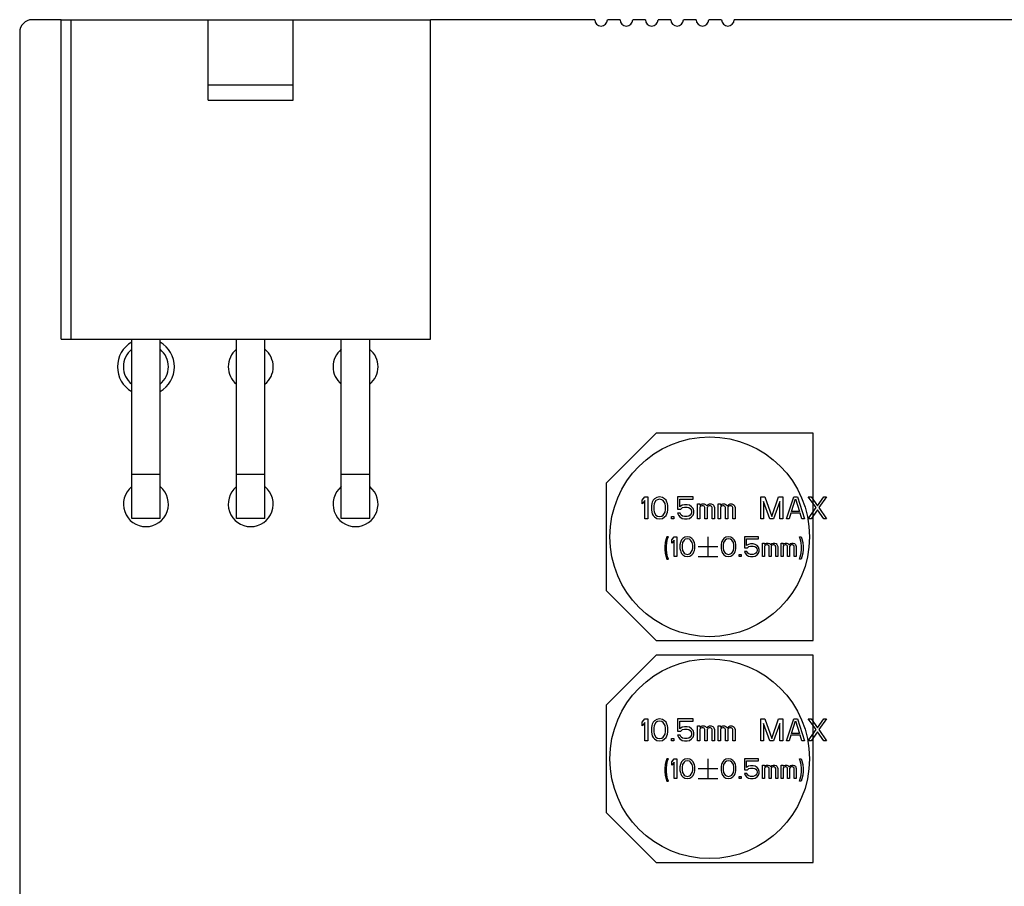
# Model space of a CAD drawing. Header units: millimetres. Extents: x 0 to 420, y 0 to 297.
# Tile 17 of 22: x 142 to 182, y 189 to 224. Entities that reach past the tile are written whole.
import ezdxf
from ezdxf.enums import TextEntityAlignment as Align

# ---------------------------------------------------------------- set-up
doc = ezdxf.new("R2010")
doc.units = ezdxf.units.MM
doc.header["$LTSCALE"] = 23.1
doc.layers.get('0').update_dxf_attribs({"linetype": 'CONTINUOUS'})
doc.layers.add('00_COMPONENTS', color=7, linetype='CONTINUOUS')
doc.layers.add('51__DRAFT_DIMS', color=7, linetype='CONTINUOUS')
doc.styles.get("Standard").update_dxf_attribs({"font": 'simfang.ttf'})
doc.dimstyles.new('DIMSTYLE_1', dxfattribs={"dimtxt": 3, "dimasz": 3, "dimexe": 2.5, "dimexo": 0.5, "dimgap": 0.75, "dimtad": 1, "dimdec": 1, "dimdsep": 46, "dimtxsty": 'STANDARD', "dimblk": '_FILLED', "dimblk1": '_FILLED', "dimblk2": '_FILLED', "dimcen": 0.09, "dimclrt": 3, "dimazin": 2, "dimtp": 0.5, "dimtm": 0.5, "dimtfac": 1, "dimtdec": 1, "dimtofl": 0, "dimtmove": 0, "dimatfit": 3, "dimldrblk": '_FILLED', "dimfxl": 1, "dimtolj": 1, "dimarcsym": 0})

# ---------------------------------------------------------------- blocks, each defined once
blk = doc.blocks.new('_FILLED')
at = {"color": 0, "linetype": 'ByBlock'}
blk.add_solid([(0, 0), (-1, 0.167), (-1, -0.167)], dxfattribs=at)
blk = doc.blocks.new('*D3')
at = {"layer": '51__DRAFT_DIMS', "color": 4}
for p, q in [((222.921, 224.182), (289.645, 224.182)), ((287.145, 224.182), (287.145, 133.692)), ((287.145, 43.202), (287.145, 133.692)), ((148.891, 43.202), (289.645, 43.202))]:
    blk.add_line(p, q, dxfattribs=at)
at = {"layer": '51__DRAFT_DIMS', "color": 4, "xscale": 3, "yscale": 3, "zscale": 3}
for p, rotation in [((287.145, 224.182), 90), ((287.145, 43.202), 270)]:
    blk.add_blockref('_FILLED', p, dxfattribs=dict(at, rotation=rotation))
at = {"layer": '51__DRAFT_DIMS', "color": 3}
blk.add_text('181', height=3, rotation=90, dxfattribs=at).set_placement((286.395, 133.692), align=Align.CENTER)

msp = doc.modelspace()

# ---------------------------------------------------------------- linework, layer by layer
at = {"layer": '00_COMPONENTS', "color": 7}
for p, q in [((143.759, 224.182), (142.601, 224.182)), ((143.759, 211.382), (143.759, 224.182)), ((143.759, 224.182), (158.559, 224.182)), ((144.159, 211.382), (144.159, 224.182)), ((149.659, 220.956), (149.659, 224.182)), ((153.059, 220.956), (153.059, 224.182)), ((158.559, 211.382), (158.559, 224.182)), ((165.144, 224.182), (158.559, 224.182)), ((166.16, 224.182), (165.652, 224.182)), ((167.176, 224.182), (166.668, 224.182)), ((168.192, 224.182), (167.684, 224.182)), ((169.208, 224.182), (168.7, 224.182)), ((170.224, 224.182), (169.716, 224.182)), ((222.421, 224.182), (170.732, 224.182)), ((142.101, 223.682), (142.101, 171.423)), ((153.059, 221.556), (149.659, 221.556)), ((149.659, 220.956), (153.059, 220.956)), ((143.759, 211.382), (158.559, 211.382)), ((146.589, 204.212), (146.589, 211.382)), ((147.729, 204.212), (147.729, 211.382)), ((150.789, 204.212), (150.789, 211.382)), ((151.929, 204.212), (151.929, 211.382)), ((154.989, 204.212), (154.989, 211.382)), ((156.129, 204.212), (156.129, 211.382)), ((167.6, 207.623), (165.6, 205.623)), ((173.9, 207.623), (167.6, 207.623)), ((173.9, 199.323), (173.9, 207.623)), ((165.6, 205.623), (165.6, 201.323)), ((147.729, 204.212), (146.589, 204.212)), ((151.929, 204.212), (150.789, 204.212)), ((156.129, 204.212), (154.989, 204.212)), ((165.6, 201.323), (167.6, 199.323)), ((167.6, 199.323), (173.9, 199.323)), ((167.6, 198.733), (165.6, 196.733)), ((173.9, 198.733), (167.6, 198.733)), ((173.9, 190.433), (173.9, 198.733)), ((165.6, 196.733), (165.6, 192.433)), ((165.6, 192.433), (167.6, 190.433)), ((167.6, 190.433), (173.9, 190.433))]:
    msp.add_line(p, q, dxfattribs=at)
at = {"layer": '00_COMPONENTS', "color": 4}
for p, q in [((146.589, 205.982), (147.729, 205.982)), ((150.789, 205.982), (151.929, 205.982)), ((154.989, 205.982), (156.129, 205.982)), ((167.048, 204.94), (167.158, 205.071)), ((167.048, 204.79), (167.048, 204.94)), ((167.158, 204.921), (167.048, 204.79)), ((167.158, 205.071), (167.268, 205.071)), ((167.158, 204.191), (167.158, 204.921)), ((167.268, 205.071), (167.268, 204.191)), ((167.433, 204.809), (167.415, 204.715)), ((167.451, 204.865), (167.433, 204.809)), ((167.488, 204.94), (167.451, 204.865)), ((167.543, 204.996), (167.488, 204.94)), ((167.525, 204.809), (167.506, 204.697)), ((167.598, 204.921), (167.525, 204.809)), ((167.635, 205.052), (167.543, 204.996)), ((167.653, 204.959), (167.598, 204.921)), ((167.745, 205.071), (167.635, 205.052)), ((167.745, 204.977), (167.653, 204.959)), ((167.855, 205.052), (167.745, 205.071)), ((167.836, 204.959), (167.745, 204.977)), ((167.891, 204.921), (167.836, 204.959)), ((167.946, 204.996), (167.855, 205.052)), ((167.965, 204.809), (167.891, 204.921)), ((168.001, 204.94), (167.946, 204.996)), ((167.983, 204.697), (167.965, 204.809)), ((168.038, 204.865), (168.001, 204.94)), ((168.056, 204.809), (168.038, 204.865)), ((168.075, 204.715), (168.056, 204.809)), ((168.46, 205.071), (168.46, 204.584)), ((169.083, 205.071), (168.46, 205.071)), ((168.551, 204.678), (168.551, 204.977)), ((168.551, 204.977), (169.083, 204.977)), ((169.083, 204.977), (169.083, 205.071)), ((169.266, 204.191), (169.266, 204.79)), ((169.266, 204.79), (169.358, 204.79)), ((169.358, 204.79), (169.358, 204.734)), ((169.358, 204.734), (169.395, 204.771)), ((169.395, 204.771), (169.45, 204.79)), ((169.45, 204.79), (169.523, 204.79)), ((169.523, 204.79), (169.578, 204.771)), ((169.578, 204.771), (169.633, 204.715)), ((169.633, 204.715), (169.688, 204.771)), ((169.688, 204.771), (169.743, 204.79)), ((169.743, 204.79), (169.816, 204.79)), ((169.816, 204.79), (169.871, 204.771)), ((169.871, 204.771), (169.908, 204.734)), ((170.091, 204.191), (170.091, 204.79)), ((170.091, 204.79), (170.183, 204.79)), ((170.183, 204.79), (170.183, 204.734)), ((170.183, 204.734), (170.22, 204.771)), ((170.22, 204.771), (170.275, 204.79)), ((170.275, 204.79), (170.348, 204.79)), ((170.348, 204.79), (170.403, 204.771)), ((170.403, 204.771), (170.458, 204.715)), ((170.458, 204.715), (170.513, 204.771)), ((170.513, 204.771), (170.568, 204.79)), ((170.568, 204.79), (170.641, 204.79)), ((170.641, 204.79), (170.696, 204.771)), ((170.696, 204.771), (170.733, 204.734)), ((171.796, 204.191), (171.796, 205.071)), ((171.796, 205.071), (171.961, 205.071)), ((171.906, 204.884), (171.906, 204.191)), ((172.163, 204.191), (171.906, 204.884)), ((171.961, 205.071), (172.236, 204.285)), ((172.236, 204.285), (172.511, 205.071)), ((172.566, 204.884), (172.31, 204.191)), ((172.511, 205.071), (172.676, 205.071)), ((172.566, 204.191), (172.566, 204.884)), ((172.676, 205.071), (172.676, 204.191)), ((172.823, 204.191), (173.116, 205.071)), ((173.025, 204.491), (173.19, 204.996)), ((173.116, 205.071), (173.263, 205.071)), ((173.19, 204.996), (173.355, 204.491)), ((173.263, 205.071), (173.556, 204.191)), ((174.015, 204.64), (173.703, 205.071)), ((173.703, 205.071), (173.813, 205.071)), ((173.813, 205.071), (174.07, 204.715)), ((174.07, 204.715), (174.326, 205.071)), ((174.436, 205.071), (174.125, 204.64)), ((174.326, 205.071), (174.436, 205.071)), ((167.415, 204.715), (167.415, 204.547)), ((167.415, 204.547), (167.433, 204.453)), ((167.433, 204.453), (167.451, 204.397)), ((167.451, 204.397), (167.488, 204.322)), ((167.506, 204.697), (167.506, 204.565)), ((167.506, 204.565), (167.525, 204.453)), ((167.525, 204.453), (167.598, 204.341)), ((167.891, 204.341), (167.965, 204.453)), ((167.965, 204.453), (167.983, 204.565)), ((167.983, 204.565), (167.983, 204.697)), ((168.001, 204.322), (168.038, 204.397)), ((168.038, 204.397), (168.056, 204.453)), ((168.056, 204.453), (168.075, 204.547)), ((168.075, 204.547), (168.075, 204.715)), ((168.46, 204.584), (168.588, 204.584)), ((168.46, 204.416), (168.496, 204.341)), ((168.57, 204.416), (168.46, 204.416)), ((168.643, 204.734), (168.551, 204.678)), ((168.606, 204.341), (168.57, 204.416)), ((168.588, 204.584), (168.661, 204.64)), ((168.735, 204.753), (168.643, 204.734)), ((168.661, 204.64), (168.735, 204.659)), ((168.845, 204.753), (168.735, 204.753)), ((168.735, 204.659), (168.845, 204.659)), ((168.936, 204.734), (168.845, 204.753)), ((168.845, 204.659), (168.918, 204.64)), ((168.918, 204.64), (168.973, 204.603)), ((169.028, 204.678), (168.936, 204.734)), ((168.973, 204.603), (169.01, 204.547)), ((169.01, 204.397), (168.973, 204.341)), ((169.01, 204.547), (169.028, 204.491)), ((169.028, 204.453), (169.01, 204.397)), ((169.083, 204.603), (169.028, 204.678)), ((169.028, 204.491), (169.028, 204.453)), ((169.12, 204.509), (169.083, 204.603)), ((169.083, 204.341), (169.12, 204.434)), ((169.12, 204.434), (169.12, 204.509)), ((169.395, 204.697), (169.358, 204.659)), ((169.358, 204.659), (169.358, 204.191)), ((169.45, 204.715), (169.395, 204.697)), ((169.486, 204.715), (169.45, 204.715)), ((169.523, 204.697), (169.486, 204.715)), ((169.541, 204.678), (169.523, 204.697)), ((169.56, 204.64), (169.541, 204.678)), ((169.56, 204.191), (169.56, 204.64)), ((169.67, 204.678), (169.651, 204.64)), ((169.651, 204.64), (169.651, 204.191)), ((169.688, 204.697), (169.67, 204.678)), ((169.725, 204.715), (169.688, 204.697)), ((169.78, 204.715), (169.725, 204.715)), ((169.816, 204.697), (169.78, 204.715)), ((169.835, 204.678), (169.816, 204.697)), ((169.853, 204.64), (169.835, 204.678)), ((169.853, 204.191), (169.853, 204.64)), ((169.908, 204.734), (169.945, 204.64)), ((169.945, 204.64), (169.945, 204.191)), ((170.22, 204.697), (170.183, 204.659)), ((170.183, 204.659), (170.183, 204.191)), ((170.275, 204.715), (170.22, 204.697)), ((170.311, 204.715), (170.275, 204.715)), ((170.348, 204.697), (170.311, 204.715)), ((170.366, 204.678), (170.348, 204.697)), ((170.385, 204.64), (170.366, 204.678)), ((170.385, 204.191), (170.385, 204.64)), ((170.495, 204.678), (170.476, 204.64)), ((170.476, 204.64), (170.476, 204.191)), ((170.513, 204.697), (170.495, 204.678)), ((170.55, 204.715), (170.513, 204.697)), ((170.605, 204.715), (170.55, 204.715)), ((170.641, 204.697), (170.605, 204.715)), ((170.66, 204.678), (170.641, 204.697)), ((170.678, 204.64), (170.66, 204.678)), ((170.678, 204.191), (170.678, 204.64)), ((170.733, 204.734), (170.77, 204.64)), ((170.77, 204.64), (170.77, 204.191)), ((173.006, 204.416), (172.933, 204.191)), ((173.373, 204.416), (173.006, 204.416)), ((173.355, 204.491), (173.025, 204.491)), ((173.446, 204.191), (173.373, 204.416)), ((173.703, 204.191), (174.015, 204.64)), ((174.07, 204.547), (173.813, 204.191)), ((174.326, 204.191), (174.07, 204.547)), ((174.125, 204.64), (174.436, 204.191)), ((167.268, 204.191), (167.158, 204.191)), ((167.488, 204.322), (167.543, 204.266)), ((167.543, 204.266), (167.635, 204.21)), ((167.598, 204.341), (167.653, 204.303)), ((167.635, 204.21), (167.745, 204.191)), ((167.653, 204.303), (167.745, 204.285)), ((167.745, 204.285), (167.836, 204.303)), ((167.745, 204.191), (167.855, 204.21)), ((167.836, 204.303), (167.891, 204.341)), ((167.855, 204.21), (167.946, 204.266)), ((167.946, 204.266), (168.001, 204.322)), ((168.221, 204.191), (168.221, 204.285)), ((168.221, 204.285), (168.313, 204.285)), ((168.313, 204.191), (168.221, 204.191)), ((168.313, 204.285), (168.313, 204.191)), ((168.496, 204.341), (168.551, 204.266)), ((168.551, 204.266), (168.643, 204.21)), ((168.661, 204.303), (168.606, 204.341)), ((168.643, 204.21), (168.735, 204.191)), ((168.735, 204.285), (168.661, 204.303)), ((168.845, 204.285), (168.735, 204.285)), ((168.735, 204.191), (168.845, 204.191)), ((168.918, 204.303), (168.845, 204.285)), ((168.845, 204.191), (168.936, 204.21)), ((168.973, 204.341), (168.918, 204.303)), ((168.936, 204.21), (169.028, 204.266)), ((169.028, 204.266), (169.083, 204.341)), ((169.358, 204.191), (169.266, 204.191)), ((169.651, 204.191), (169.56, 204.191)), ((169.945, 204.191), (169.853, 204.191)), ((170.183, 204.191), (170.091, 204.191)), ((170.476, 204.191), (170.385, 204.191)), ((170.77, 204.191), (170.678, 204.191)), ((171.906, 204.191), (171.796, 204.191)), ((172.31, 204.191), (172.163, 204.191)), ((172.676, 204.191), (172.566, 204.191)), ((172.933, 204.191), (172.823, 204.191)), ((173.556, 204.191), (173.446, 204.191)), ((173.813, 204.191), (173.703, 204.191)), ((174.436, 204.191), (174.326, 204.191)), ((167.967, 203.238), (167.951, 203.087)), ((168, 203.389), (167.967, 203.238)), ((168.033, 203.473), (168, 203.389)), ((168.017, 203.087), (168.033, 203.238)), ((168.099, 203.473), (168.033, 203.473)), ((168.033, 203.238), (168.066, 203.389)), ((168.066, 203.389), (168.099, 203.473)), ((168.231, 203.355), (168.329, 203.473)), ((168.231, 203.221), (168.231, 203.355)), ((168.329, 203.339), (168.231, 203.221)), ((168.329, 203.473), (168.428, 203.473)), ((168.329, 202.683), (168.329, 203.339)), ((168.428, 203.473), (168.428, 202.683)), ((168.576, 203.238), (168.56, 203.154)), ((168.593, 203.288), (168.576, 203.238)), ((168.626, 203.355), (168.593, 203.288)), ((168.675, 203.406), (168.626, 203.355)), ((168.659, 203.238), (168.642, 203.137)), ((168.724, 203.339), (168.659, 203.238)), ((168.757, 203.456), (168.675, 203.406)), ((168.774, 203.372), (168.724, 203.339)), ((168.856, 203.473), (168.757, 203.456)), ((168.856, 203.389), (168.774, 203.372)), ((168.955, 203.456), (168.856, 203.473)), ((168.938, 203.372), (168.856, 203.389)), ((168.988, 203.339), (168.938, 203.372)), ((169.037, 203.406), (168.955, 203.456)), ((169.054, 203.238), (168.988, 203.339)), ((169.086, 203.355), (169.037, 203.406)), ((169.07, 203.137), (169.054, 203.238)), ((169.119, 203.288), (169.086, 203.355)), ((169.136, 203.238), (169.119, 203.288)), ((169.152, 203.154), (169.136, 203.238)), ((169.679, 203.473), (169.679, 202.683)), ((170.222, 203.238), (170.206, 203.154)), ((170.239, 203.288), (170.222, 203.238)), ((170.271, 203.355), (170.239, 203.288)), ((170.321, 203.406), (170.271, 203.355)), ((170.304, 203.238), (170.288, 203.137)), ((170.37, 203.339), (170.304, 203.238)), ((170.403, 203.456), (170.321, 203.406)), ((170.42, 203.372), (170.37, 203.339)), ((170.502, 203.473), (170.403, 203.456)), ((170.502, 203.389), (170.42, 203.372)), ((170.601, 203.456), (170.502, 203.473)), ((170.584, 203.372), (170.502, 203.389)), ((170.634, 203.339), (170.584, 203.372)), ((170.683, 203.406), (170.601, 203.456)), ((170.699, 203.238), (170.634, 203.339)), ((170.732, 203.355), (170.683, 203.406)), ((170.716, 203.137), (170.699, 203.238)), ((170.765, 203.288), (170.732, 203.355)), ((170.782, 203.238), (170.765, 203.288)), ((170.798, 203.154), (170.782, 203.238)), ((171.144, 203.473), (171.144, 203.036)), ((171.703, 203.473), (171.144, 203.473)), ((171.226, 203.12), (171.226, 203.389)), ((171.226, 203.389), (171.703, 203.389)), ((171.703, 203.389), (171.703, 203.473)), ((171.868, 202.683), (171.868, 203.221)), ((171.868, 203.221), (171.95, 203.221)), ((171.95, 203.221), (171.95, 203.171)), ((171.95, 203.171), (171.983, 203.204)), ((171.983, 203.204), (172.032, 203.221)), ((172.032, 203.221), (172.098, 203.221)), ((172.098, 203.221), (172.148, 203.204)), ((172.148, 203.204), (172.197, 203.154)), ((172.197, 203.154), (172.246, 203.204)), ((172.246, 203.204), (172.296, 203.221)), ((172.296, 203.221), (172.362, 203.221)), ((172.362, 203.221), (172.411, 203.204)), ((172.411, 203.204), (172.444, 203.171)), ((172.609, 202.683), (172.609, 203.221)), ((172.609, 203.221), (172.691, 203.221)), ((172.691, 203.221), (172.691, 203.171)), ((172.691, 203.171), (172.724, 203.204)), ((172.724, 203.204), (172.773, 203.221)), ((172.773, 203.221), (172.839, 203.221)), ((172.839, 203.221), (172.888, 203.204)), ((172.888, 203.204), (172.938, 203.154)), ((172.938, 203.154), (172.987, 203.204)), ((172.987, 203.204), (173.036, 203.221)), ((173.036, 203.221), (173.102, 203.221)), ((173.102, 203.221), (173.152, 203.204)), ((173.152, 203.204), (173.185, 203.171)), ((173.382, 203.389), (173.349, 203.473)), ((173.349, 203.473), (173.415, 203.473)), ((173.415, 203.238), (173.382, 203.389)), ((173.415, 203.473), (173.448, 203.389)), ((173.431, 203.087), (173.415, 203.238)), ((173.448, 203.389), (173.481, 203.238)), ((173.481, 203.238), (173.497, 203.087)), ((167.951, 203.087), (167.951, 202.969)), ((167.951, 202.969), (167.967, 202.818)), ((167.967, 202.818), (168, 202.666)), ((168.017, 202.969), (168.017, 203.087)), ((168.033, 202.818), (168.017, 202.969)), ((168.066, 202.666), (168.033, 202.818)), ((168.56, 203.154), (168.56, 203.002)), ((168.56, 203.002), (168.576, 202.918)), ((168.576, 202.918), (168.593, 202.868)), ((168.593, 202.868), (168.626, 202.801)), ((168.626, 202.801), (168.675, 202.75)), ((168.642, 203.137), (168.642, 203.019)), ((168.642, 203.019), (168.659, 202.918)), ((168.659, 202.918), (168.724, 202.818)), ((168.724, 202.818), (168.774, 202.784)), ((168.938, 202.784), (168.988, 202.818)), ((168.988, 202.818), (169.054, 202.918)), ((169.037, 202.75), (169.086, 202.801)), ((169.054, 202.918), (169.07, 203.019)), ((169.07, 203.019), (169.07, 203.137)), ((169.086, 202.801), (169.119, 202.868)), ((169.119, 202.868), (169.136, 202.918)), ((169.136, 202.918), (169.152, 203.002)), ((169.152, 203.002), (169.152, 203.154)), ((169.284, 203.078), (170.074, 203.078)), ((170.206, 203.154), (170.206, 203.002)), ((170.206, 203.002), (170.222, 202.918)), ((170.222, 202.918), (170.239, 202.868)), ((170.239, 202.868), (170.271, 202.801)), ((170.271, 202.801), (170.321, 202.75)), ((170.288, 203.137), (170.288, 203.019)), ((170.288, 203.019), (170.304, 202.918)), ((170.304, 202.918), (170.37, 202.818)), ((170.37, 202.818), (170.42, 202.784)), ((170.584, 202.784), (170.634, 202.818)), ((170.634, 202.818), (170.699, 202.918)), ((170.683, 202.75), (170.732, 202.801)), ((170.699, 202.918), (170.716, 203.019)), ((170.716, 203.019), (170.716, 203.137)), ((170.732, 202.801), (170.765, 202.868)), ((170.765, 202.868), (170.782, 202.918)), ((170.782, 202.918), (170.798, 203.002)), ((170.798, 203.002), (170.798, 203.154)), ((171.144, 203.036), (171.259, 203.036)), ((171.144, 202.885), (171.177, 202.818)), ((171.242, 202.885), (171.144, 202.885)), ((171.177, 202.818), (171.226, 202.75)), ((171.308, 203.171), (171.226, 203.12)), ((171.275, 202.818), (171.242, 202.885)), ((171.259, 203.036), (171.325, 203.087)), ((171.325, 202.784), (171.275, 202.818)), ((171.391, 203.187), (171.308, 203.171)), ((171.325, 203.087), (171.391, 203.103)), ((171.489, 203.187), (171.391, 203.187)), ((171.391, 203.103), (171.489, 203.103)), ((171.572, 203.171), (171.489, 203.187)), ((171.489, 203.103), (171.555, 203.087)), ((171.555, 203.087), (171.605, 203.053)), ((171.605, 202.818), (171.555, 202.784)), ((171.654, 203.12), (171.572, 203.171)), ((171.605, 203.053), (171.637, 203.002)), ((171.637, 202.868), (171.605, 202.818)), ((171.637, 203.002), (171.654, 202.952)), ((171.654, 202.918), (171.637, 202.868)), ((171.703, 203.053), (171.654, 203.12)), ((171.654, 202.952), (171.654, 202.918)), ((171.654, 202.75), (171.703, 202.818)), ((171.736, 202.969), (171.703, 203.053)), ((171.703, 202.818), (171.736, 202.902)), ((171.736, 202.902), (171.736, 202.969)), ((171.983, 203.137), (171.95, 203.103)), ((171.95, 203.103), (171.95, 202.683)), ((172.032, 203.154), (171.983, 203.137)), ((172.065, 203.154), (172.032, 203.154)), ((172.098, 203.137), (172.065, 203.154)), ((172.115, 203.12), (172.098, 203.137)), ((172.131, 203.087), (172.115, 203.12)), ((172.131, 202.683), (172.131, 203.087)), ((172.23, 203.12), (172.214, 203.087)), ((172.214, 203.087), (172.214, 202.683)), ((172.246, 203.137), (172.23, 203.12)), ((172.279, 203.154), (172.246, 203.137)), ((172.329, 203.154), (172.279, 203.154)), ((172.362, 203.137), (172.329, 203.154)), ((172.378, 203.12), (172.362, 203.137)), ((172.395, 203.087), (172.378, 203.12)), ((172.395, 202.683), (172.395, 203.087)), ((172.444, 203.171), (172.477, 203.087)), ((172.477, 203.087), (172.477, 202.683)), ((172.724, 203.137), (172.691, 203.103)), ((172.691, 203.103), (172.691, 202.683)), ((172.773, 203.154), (172.724, 203.137)), ((172.806, 203.154), (172.773, 203.154)), ((172.839, 203.137), (172.806, 203.154)), ((172.855, 203.12), (172.839, 203.137)), ((172.872, 203.087), (172.855, 203.12)), ((172.872, 202.683), (172.872, 203.087)), ((172.971, 203.12), (172.954, 203.087)), ((172.954, 203.087), (172.954, 202.683)), ((172.987, 203.137), (172.971, 203.12)), ((173.02, 203.154), (172.987, 203.137)), ((173.069, 203.154), (173.02, 203.154)), ((173.102, 203.137), (173.069, 203.154)), ((173.119, 203.12), (173.102, 203.137)), ((173.135, 203.087), (173.119, 203.12)), ((173.135, 202.683), (173.135, 203.087)), ((173.185, 203.171), (173.217, 203.087)), ((173.217, 203.087), (173.217, 202.683)), ((173.382, 202.666), (173.415, 202.818)), ((173.415, 202.818), (173.431, 202.969)), ((173.431, 202.969), (173.431, 203.087)), ((173.481, 202.818), (173.448, 202.666)), ((173.497, 202.969), (173.481, 202.818)), ((173.497, 203.087), (173.497, 202.969)), ((168, 202.666), (168.033, 202.582)), ((168.033, 202.582), (168.099, 202.582)), ((168.099, 202.582), (168.066, 202.666)), ((168.428, 202.683), (168.329, 202.683)), ((168.675, 202.75), (168.757, 202.7)), ((168.757, 202.7), (168.856, 202.683)), ((168.774, 202.784), (168.856, 202.767)), ((168.856, 202.767), (168.938, 202.784)), ((168.856, 202.683), (168.955, 202.7)), ((168.955, 202.7), (169.037, 202.75)), ((169.284, 202.683), (170.074, 202.683)), ((170.321, 202.75), (170.403, 202.7)), ((170.403, 202.7), (170.502, 202.683)), ((170.42, 202.784), (170.502, 202.767)), ((170.502, 202.767), (170.584, 202.784)), ((170.502, 202.683), (170.601, 202.7)), ((170.601, 202.7), (170.683, 202.75)), ((170.93, 202.683), (170.93, 202.767)), ((170.93, 202.767), (171.012, 202.767)), ((171.012, 202.683), (170.93, 202.683)), ((171.012, 202.767), (171.012, 202.683)), ((171.226, 202.75), (171.308, 202.7)), ((171.308, 202.7), (171.391, 202.683)), ((171.391, 202.767), (171.325, 202.784)), ((171.489, 202.767), (171.391, 202.767)), ((171.391, 202.683), (171.489, 202.683)), ((171.555, 202.784), (171.489, 202.767)), ((171.489, 202.683), (171.572, 202.7)), ((171.572, 202.7), (171.654, 202.75)), ((171.95, 202.683), (171.868, 202.683)), ((172.214, 202.683), (172.131, 202.683)), ((172.477, 202.683), (172.395, 202.683)), ((172.691, 202.683), (172.609, 202.683)), ((172.954, 202.683), (172.872, 202.683)), ((173.217, 202.683), (173.135, 202.683)), ((173.349, 202.582), (173.382, 202.666)), ((173.415, 202.582), (173.349, 202.582)), ((173.448, 202.666), (173.415, 202.582)), ((167.048, 196.05), (167.158, 196.181)), ((167.158, 196.181), (167.268, 196.181)), ((167.268, 196.181), (167.268, 195.301)), ((167.543, 196.106), (167.488, 196.05)), ((167.635, 196.162), (167.543, 196.106)), ((167.745, 196.181), (167.635, 196.162)), ((167.855, 196.162), (167.745, 196.181)), ((167.946, 196.106), (167.855, 196.162)), ((168.001, 196.05), (167.946, 196.106)), ((168.46, 196.181), (168.46, 195.694)), ((169.083, 196.181), (168.46, 196.181)), ((169.083, 196.087), (169.083, 196.181)), ((171.796, 195.301), (171.796, 196.181)), ((171.796, 196.181), (171.961, 196.181)), ((171.961, 196.181), (172.236, 195.395)), ((172.236, 195.395), (172.511, 196.181)), ((172.511, 196.181), (172.676, 196.181)), ((172.676, 196.181), (172.676, 195.301)), ((172.823, 195.301), (173.116, 196.181)), ((173.025, 195.601), (173.19, 196.106)), ((173.116, 196.181), (173.263, 196.181)), ((173.19, 196.106), (173.355, 195.601)), ((173.263, 196.181), (173.556, 195.301)), ((174.015, 195.75), (173.703, 196.181)), ((173.703, 196.181), (173.813, 196.181)), ((173.813, 196.181), (174.07, 195.825)), ((174.07, 195.825), (174.326, 196.181)), ((174.436, 196.181), (174.125, 195.75)), ((174.326, 196.181), (174.436, 196.181)), ((167.048, 195.9), (167.048, 196.05)), ((167.158, 196.031), (167.048, 195.9)), ((167.158, 195.301), (167.158, 196.031)), ((167.433, 195.919), (167.415, 195.825)), ((167.415, 195.825), (167.415, 195.657)), ((167.451, 195.975), (167.433, 195.919)), ((167.488, 196.05), (167.451, 195.975)), ((167.525, 195.919), (167.506, 195.807)), ((167.506, 195.807), (167.506, 195.675)), ((167.598, 196.031), (167.525, 195.919)), ((167.653, 196.069), (167.598, 196.031)), ((167.745, 196.087), (167.653, 196.069)), ((167.836, 196.069), (167.745, 196.087)), ((167.891, 196.031), (167.836, 196.069)), ((167.965, 195.919), (167.891, 196.031)), ((167.983, 195.807), (167.965, 195.919)), ((167.983, 195.675), (167.983, 195.807)), ((168.038, 195.975), (168.001, 196.05)), ((168.056, 195.919), (168.038, 195.975)), ((168.075, 195.825), (168.056, 195.919)), ((168.075, 195.657), (168.075, 195.825)), ((168.551, 195.788), (168.551, 196.087)), ((168.551, 196.087), (169.083, 196.087)), ((168.643, 195.844), (168.551, 195.788)), ((168.588, 195.694), (168.661, 195.75)), ((168.735, 195.863), (168.643, 195.844)), ((168.661, 195.75), (168.735, 195.769)), ((168.845, 195.863), (168.735, 195.863)), ((168.735, 195.769), (168.845, 195.769)), ((168.936, 195.844), (168.845, 195.863)), ((168.845, 195.769), (168.918, 195.75)), ((168.918, 195.75), (168.973, 195.713)), ((169.028, 195.788), (168.936, 195.844)), ((168.973, 195.713), (169.01, 195.657)), ((169.083, 195.713), (169.028, 195.788)), ((169.12, 195.619), (169.083, 195.713)), ((169.266, 195.301), (169.266, 195.9)), ((169.266, 195.9), (169.358, 195.9)), ((169.358, 195.9), (169.358, 195.844)), ((169.358, 195.844), (169.395, 195.881)), ((169.395, 195.807), (169.358, 195.769)), ((169.358, 195.769), (169.358, 195.301)), ((169.395, 195.881), (169.45, 195.9)), ((169.45, 195.825), (169.395, 195.807)), ((169.45, 195.9), (169.523, 195.9)), ((169.486, 195.825), (169.45, 195.825)), ((169.523, 195.807), (169.486, 195.825)), ((169.523, 195.9), (169.578, 195.881)), ((169.541, 195.788), (169.523, 195.807)), ((169.56, 195.75), (169.541, 195.788)), ((169.56, 195.301), (169.56, 195.75)), ((169.578, 195.881), (169.633, 195.825)), ((169.633, 195.825), (169.688, 195.881)), ((169.67, 195.788), (169.651, 195.75)), ((169.651, 195.75), (169.651, 195.301)), ((169.688, 195.807), (169.67, 195.788)), ((169.688, 195.881), (169.743, 195.9)), ((169.725, 195.825), (169.688, 195.807)), ((169.78, 195.825), (169.725, 195.825)), ((169.743, 195.9), (169.816, 195.9)), ((169.816, 195.807), (169.78, 195.825)), ((169.816, 195.9), (169.871, 195.881)), ((169.835, 195.788), (169.816, 195.807)), ((169.853, 195.75), (169.835, 195.788)), ((169.853, 195.301), (169.853, 195.75)), ((169.871, 195.881), (169.908, 195.844)), ((169.908, 195.844), (169.945, 195.75)), ((169.945, 195.75), (169.945, 195.301)), ((170.091, 195.301), (170.091, 195.9)), ((170.091, 195.9), (170.183, 195.9)), ((170.183, 195.9), (170.183, 195.844)), ((170.183, 195.844), (170.22, 195.881)), ((170.22, 195.807), (170.183, 195.769)), ((170.183, 195.769), (170.183, 195.301)), ((170.22, 195.881), (170.275, 195.9)), ((170.275, 195.825), (170.22, 195.807)), ((170.275, 195.9), (170.348, 195.9)), ((170.311, 195.825), (170.275, 195.825)), ((170.348, 195.807), (170.311, 195.825)), ((170.348, 195.9), (170.403, 195.881)), ((170.366, 195.788), (170.348, 195.807)), ((170.385, 195.75), (170.366, 195.788)), ((170.385, 195.301), (170.385, 195.75)), ((170.403, 195.881), (170.458, 195.825)), ((170.458, 195.825), (170.513, 195.881)), ((170.495, 195.788), (170.476, 195.75)), ((170.476, 195.75), (170.476, 195.301)), ((170.513, 195.807), (170.495, 195.788)), ((170.513, 195.881), (170.568, 195.9)), ((170.55, 195.825), (170.513, 195.807)), ((170.605, 195.825), (170.55, 195.825)), ((170.568, 195.9), (170.641, 195.9)), ((170.641, 195.807), (170.605, 195.825)), ((170.641, 195.9), (170.696, 195.881)), ((170.66, 195.788), (170.641, 195.807)), ((170.678, 195.75), (170.66, 195.788)), ((170.678, 195.301), (170.678, 195.75)), ((170.696, 195.881), (170.733, 195.844)), ((170.733, 195.844), (170.77, 195.75)), ((170.77, 195.75), (170.77, 195.301)), ((171.906, 195.994), (171.906, 195.301)), ((172.163, 195.301), (171.906, 195.994)), ((172.566, 195.994), (172.31, 195.301)), ((172.566, 195.301), (172.566, 195.994)), ((173.703, 195.301), (174.015, 195.75)), ((174.125, 195.75), (174.436, 195.301)), ((167.415, 195.657), (167.433, 195.563)), ((167.433, 195.563), (167.451, 195.507)), ((167.451, 195.507), (167.488, 195.432)), ((167.488, 195.432), (167.543, 195.376)), ((167.506, 195.675), (167.525, 195.563)), ((167.525, 195.563), (167.598, 195.451)), ((167.543, 195.376), (167.635, 195.32)), ((167.598, 195.451), (167.653, 195.413)), ((167.635, 195.32), (167.745, 195.301)), ((167.653, 195.413), (167.745, 195.395)), ((167.745, 195.395), (167.836, 195.413)), ((167.745, 195.301), (167.855, 195.32)), ((167.836, 195.413), (167.891, 195.451)), ((167.855, 195.32), (167.946, 195.376)), ((167.891, 195.451), (167.965, 195.563)), ((167.946, 195.376), (168.001, 195.432)), ((167.965, 195.563), (167.983, 195.675)), ((168.001, 195.432), (168.038, 195.507)), ((168.038, 195.507), (168.056, 195.563)), ((168.056, 195.563), (168.075, 195.657)), ((168.221, 195.301), (168.221, 195.395)), ((168.221, 195.395), (168.313, 195.395)), ((168.313, 195.395), (168.313, 195.301)), ((168.46, 195.694), (168.588, 195.694)), ((168.46, 195.526), (168.496, 195.451)), ((168.57, 195.526), (168.46, 195.526)), ((168.496, 195.451), (168.551, 195.376)), ((168.551, 195.376), (168.643, 195.32)), ((168.606, 195.451), (168.57, 195.526)), ((168.661, 195.413), (168.606, 195.451)), ((168.643, 195.32), (168.735, 195.301)), ((168.735, 195.395), (168.661, 195.413)), ((168.845, 195.395), (168.735, 195.395)), ((168.918, 195.413), (168.845, 195.395)), ((168.845, 195.301), (168.936, 195.32)), ((168.973, 195.451), (168.918, 195.413)), ((168.936, 195.32), (169.028, 195.376)), ((169.01, 195.507), (168.973, 195.451)), ((169.01, 195.657), (169.028, 195.601)), ((169.028, 195.563), (169.01, 195.507)), ((169.028, 195.601), (169.028, 195.563)), ((169.028, 195.376), (169.083, 195.451)), ((169.083, 195.451), (169.12, 195.544)), ((169.12, 195.544), (169.12, 195.619)), ((173.006, 195.526), (172.933, 195.301)), ((173.373, 195.526), (173.006, 195.526)), ((173.355, 195.601), (173.025, 195.601)), ((173.446, 195.301), (173.373, 195.526)), ((174.07, 195.657), (173.813, 195.301)), ((174.326, 195.301), (174.07, 195.657)), ((167.268, 195.301), (167.158, 195.301)), ((168.313, 195.301), (168.221, 195.301)), ((168.735, 195.301), (168.845, 195.301)), ((169.358, 195.301), (169.266, 195.301)), ((169.651, 195.301), (169.56, 195.301)), ((169.945, 195.301), (169.853, 195.301)), ((170.183, 195.301), (170.091, 195.301)), ((170.476, 195.301), (170.385, 195.301)), ((170.77, 195.301), (170.678, 195.301)), ((171.906, 195.301), (171.796, 195.301)), ((172.31, 195.301), (172.163, 195.301)), ((172.676, 195.301), (172.566, 195.301)), ((172.933, 195.301), (172.823, 195.301)), ((173.556, 195.301), (173.446, 195.301)), ((173.813, 195.301), (173.703, 195.301)), ((174.436, 195.301), (174.326, 195.301)), ((168.033, 194.583), (168, 194.499)), ((168.099, 194.583), (168.033, 194.583)), ((168.066, 194.499), (168.099, 194.583)), ((168.231, 194.465), (168.329, 194.583)), ((168.329, 194.583), (168.428, 194.583)), ((168.428, 194.583), (168.428, 193.793)), ((168.675, 194.516), (168.626, 194.465)), ((168.757, 194.566), (168.675, 194.516)), ((168.856, 194.583), (168.757, 194.566)), ((168.955, 194.566), (168.856, 194.583)), ((169.037, 194.516), (168.955, 194.566)), ((169.086, 194.465), (169.037, 194.516)), ((169.679, 194.583), (169.679, 193.793)), ((170.321, 194.516), (170.271, 194.465)), ((170.403, 194.566), (170.321, 194.516)), ((170.502, 194.583), (170.403, 194.566)), ((170.601, 194.566), (170.502, 194.583)), ((170.683, 194.516), (170.601, 194.566)), ((170.732, 194.465), (170.683, 194.516)), ((171.144, 194.583), (171.144, 194.146)), ((171.703, 194.583), (171.144, 194.583)), ((171.703, 194.499), (171.703, 194.583)), ((173.382, 194.499), (173.349, 194.583)), ((173.349, 194.583), (173.415, 194.583)), ((173.415, 194.583), (173.448, 194.499)), ((167.967, 194.348), (167.951, 194.197)), ((167.951, 194.197), (167.951, 194.079)), ((168, 194.499), (167.967, 194.348)), ((168.017, 194.197), (168.033, 194.348)), ((168.017, 194.079), (168.017, 194.197)), ((168.033, 194.348), (168.066, 194.499)), ((168.231, 194.331), (168.231, 194.465)), ((168.329, 194.449), (168.231, 194.331)), ((168.329, 193.793), (168.329, 194.449)), ((168.576, 194.348), (168.56, 194.264)), ((168.56, 194.264), (168.56, 194.112)), ((168.593, 194.398), (168.576, 194.348)), ((168.626, 194.465), (168.593, 194.398)), ((168.659, 194.348), (168.642, 194.247)), ((168.642, 194.247), (168.642, 194.129)), ((168.642, 194.129), (168.659, 194.028)), ((168.724, 194.449), (168.659, 194.348)), ((168.774, 194.482), (168.724, 194.449)), ((168.856, 194.499), (168.774, 194.482)), ((168.938, 194.482), (168.856, 194.499)), ((168.988, 194.449), (168.938, 194.482)), ((169.054, 194.348), (168.988, 194.449)), ((169.07, 194.247), (169.054, 194.348)), ((169.054, 194.028), (169.07, 194.129)), ((169.07, 194.129), (169.07, 194.247)), ((169.119, 194.398), (169.086, 194.465)), ((169.136, 194.348), (169.119, 194.398)), ((169.152, 194.264), (169.136, 194.348)), ((169.152, 194.112), (169.152, 194.264)), ((169.284, 194.188), (170.074, 194.188)), ((170.222, 194.348), (170.206, 194.264)), ((170.206, 194.264), (170.206, 194.112)), ((170.239, 194.398), (170.222, 194.348)), ((170.271, 194.465), (170.239, 194.398)), ((170.304, 194.348), (170.288, 194.247)), ((170.288, 194.247), (170.288, 194.129)), ((170.288, 194.129), (170.304, 194.028)), ((170.37, 194.449), (170.304, 194.348)), ((170.42, 194.482), (170.37, 194.449)), ((170.502, 194.499), (170.42, 194.482)), ((170.584, 194.482), (170.502, 194.499)), ((170.634, 194.449), (170.584, 194.482)), ((170.699, 194.348), (170.634, 194.449)), ((170.716, 194.247), (170.699, 194.348)), ((170.699, 194.028), (170.716, 194.129)), ((170.716, 194.129), (170.716, 194.247)), ((170.765, 194.398), (170.732, 194.465)), ((170.782, 194.348), (170.765, 194.398)), ((170.798, 194.264), (170.782, 194.348)), ((170.798, 194.112), (170.798, 194.264)), ((171.144, 194.146), (171.259, 194.146)), ((171.226, 194.23), (171.226, 194.499)), ((171.226, 194.499), (171.703, 194.499)), ((171.308, 194.281), (171.226, 194.23)), ((171.259, 194.146), (171.325, 194.197)), ((171.391, 194.297), (171.308, 194.281)), ((171.325, 194.197), (171.391, 194.213)), ((171.489, 194.297), (171.391, 194.297)), ((171.391, 194.213), (171.489, 194.213)), ((171.572, 194.281), (171.489, 194.297)), ((171.489, 194.213), (171.555, 194.197)), ((171.555, 194.197), (171.605, 194.163)), ((171.654, 194.23), (171.572, 194.281)), ((171.605, 194.163), (171.637, 194.112)), ((171.703, 194.163), (171.654, 194.23)), ((171.736, 194.079), (171.703, 194.163)), ((171.868, 193.793), (171.868, 194.331)), ((171.868, 194.331), (171.95, 194.331)), ((171.95, 194.331), (171.95, 194.281)), ((171.95, 194.281), (171.983, 194.314)), ((171.983, 194.247), (171.95, 194.213)), ((171.95, 194.213), (171.95, 193.793)), ((171.983, 194.314), (172.032, 194.331)), ((172.032, 194.264), (171.983, 194.247)), ((172.032, 194.331), (172.098, 194.331)), ((172.065, 194.264), (172.032, 194.264)), ((172.098, 194.247), (172.065, 194.264)), ((172.098, 194.331), (172.148, 194.314)), ((172.115, 194.23), (172.098, 194.247)), ((172.131, 194.197), (172.115, 194.23)), ((172.131, 193.793), (172.131, 194.197)), ((172.148, 194.314), (172.197, 194.264)), ((172.197, 194.264), (172.246, 194.314)), ((172.23, 194.23), (172.214, 194.197)), ((172.214, 194.197), (172.214, 193.793)), ((172.246, 194.247), (172.23, 194.23)), ((172.246, 194.314), (172.296, 194.331)), ((172.279, 194.264), (172.246, 194.247)), ((172.329, 194.264), (172.279, 194.264)), ((172.296, 194.331), (172.362, 194.331)), ((172.362, 194.247), (172.329, 194.264)), ((172.362, 194.331), (172.411, 194.314)), ((172.378, 194.23), (172.362, 194.247)), ((172.395, 194.197), (172.378, 194.23)), ((172.395, 193.793), (172.395, 194.197)), ((172.411, 194.314), (172.444, 194.281)), ((172.444, 194.281), (172.477, 194.197)), ((172.477, 194.197), (172.477, 193.793)), ((172.609, 193.793), (172.609, 194.331)), ((172.609, 194.331), (172.691, 194.331)), ((172.691, 194.331), (172.691, 194.281)), ((172.691, 194.281), (172.724, 194.314)), ((172.724, 194.247), (172.691, 194.213)), ((172.691, 194.213), (172.691, 193.793)), ((172.724, 194.314), (172.773, 194.331)), ((172.773, 194.264), (172.724, 194.247)), ((172.773, 194.331), (172.839, 194.331)), ((172.806, 194.264), (172.773, 194.264)), ((172.839, 194.247), (172.806, 194.264)), ((172.839, 194.331), (172.888, 194.314)), ((172.855, 194.23), (172.839, 194.247)), ((172.872, 194.197), (172.855, 194.23)), ((172.872, 193.793), (172.872, 194.197)), ((172.888, 194.314), (172.938, 194.264)), ((172.938, 194.264), (172.987, 194.314)), ((172.971, 194.23), (172.954, 194.197)), ((172.954, 194.197), (172.954, 193.793)), ((172.987, 194.247), (172.971, 194.23)), ((172.987, 194.314), (173.036, 194.331)), ((173.02, 194.264), (172.987, 194.247)), ((173.069, 194.264), (173.02, 194.264)), ((173.036, 194.331), (173.102, 194.331)), ((173.102, 194.247), (173.069, 194.264)), ((173.102, 194.331), (173.152, 194.314)), ((173.119, 194.23), (173.102, 194.247)), ((173.135, 194.197), (173.119, 194.23)), ((173.135, 193.793), (173.135, 194.197)), ((173.152, 194.314), (173.185, 194.281)), ((173.185, 194.281), (173.217, 194.197)), ((173.217, 194.197), (173.217, 193.793)), ((173.415, 194.348), (173.382, 194.499)), ((173.431, 194.197), (173.415, 194.348)), ((173.431, 194.079), (173.431, 194.197)), ((173.448, 194.499), (173.481, 194.348)), ((173.481, 194.348), (173.497, 194.197)), ((173.497, 194.197), (173.497, 194.079)), ((167.951, 194.079), (167.967, 193.928)), ((167.967, 193.928), (168, 193.776)), ((168, 193.776), (168.033, 193.692)), ((168.033, 193.928), (168.017, 194.079)), ((168.066, 193.776), (168.033, 193.928)), ((168.099, 193.692), (168.066, 193.776)), ((168.428, 193.793), (168.329, 193.793)), ((168.56, 194.112), (168.576, 194.028)), ((168.576, 194.028), (168.593, 193.978)), ((168.593, 193.978), (168.626, 193.911)), ((168.626, 193.911), (168.675, 193.86)), ((168.659, 194.028), (168.724, 193.928)), ((168.675, 193.86), (168.757, 193.81)), ((168.724, 193.928), (168.774, 193.894)), ((168.757, 193.81), (168.856, 193.793)), ((168.774, 193.894), (168.856, 193.877)), ((168.856, 193.877), (168.938, 193.894)), ((168.856, 193.793), (168.955, 193.81)), ((168.938, 193.894), (168.988, 193.928)), ((168.955, 193.81), (169.037, 193.86)), ((168.988, 193.928), (169.054, 194.028)), ((169.037, 193.86), (169.086, 193.911)), ((169.086, 193.911), (169.119, 193.978)), ((169.119, 193.978), (169.136, 194.028)), ((169.136, 194.028), (169.152, 194.112)), ((169.284, 193.793), (170.074, 193.793)), ((170.206, 194.112), (170.222, 194.028)), ((170.222, 194.028), (170.239, 193.978)), ((170.239, 193.978), (170.271, 193.911)), ((170.271, 193.911), (170.321, 193.86)), ((170.304, 194.028), (170.37, 193.928)), ((170.321, 193.86), (170.403, 193.81)), ((170.37, 193.928), (170.42, 193.894)), ((170.403, 193.81), (170.502, 193.793)), ((170.42, 193.894), (170.502, 193.877)), ((170.502, 193.877), (170.584, 193.894)), ((170.502, 193.793), (170.601, 193.81)), ((170.584, 193.894), (170.634, 193.928)), ((170.601, 193.81), (170.683, 193.86)), ((170.634, 193.928), (170.699, 194.028)), ((170.683, 193.86), (170.732, 193.911)), ((170.732, 193.911), (170.765, 193.978)), ((170.765, 193.978), (170.782, 194.028)), ((170.782, 194.028), (170.798, 194.112)), ((170.93, 193.793), (170.93, 193.877)), ((170.93, 193.877), (171.012, 193.877)), ((171.012, 193.793), (170.93, 193.793)), ((171.012, 193.877), (171.012, 193.793)), ((171.144, 193.995), (171.177, 193.928)), ((171.242, 193.995), (171.144, 193.995)), ((171.177, 193.928), (171.226, 193.86)), ((171.226, 193.86), (171.308, 193.81)), ((171.275, 193.928), (171.242, 193.995)), ((171.325, 193.894), (171.275, 193.928)), ((171.308, 193.81), (171.391, 193.793)), ((171.391, 193.877), (171.325, 193.894)), ((171.489, 193.877), (171.391, 193.877)), ((171.391, 193.793), (171.489, 193.793)), ((171.555, 193.894), (171.489, 193.877)), ((171.489, 193.793), (171.572, 193.81)), ((171.605, 193.928), (171.555, 193.894)), ((171.572, 193.81), (171.654, 193.86)), ((171.637, 193.978), (171.605, 193.928)), ((171.637, 194.112), (171.654, 194.062)), ((171.654, 194.028), (171.637, 193.978)), ((171.654, 194.062), (171.654, 194.028)), ((171.654, 193.86), (171.703, 193.928)), ((171.703, 193.928), (171.736, 194.012)), ((171.736, 194.012), (171.736, 194.079)), ((171.95, 193.793), (171.868, 193.793)), ((172.214, 193.793), (172.131, 193.793)), ((172.477, 193.793), (172.395, 193.793)), ((172.691, 193.793), (172.609, 193.793)), ((172.954, 193.793), (172.872, 193.793)), ((173.217, 193.793), (173.135, 193.793)), ((173.349, 193.692), (173.382, 193.776)), ((173.382, 193.776), (173.415, 193.928)), ((173.415, 193.928), (173.431, 194.079)), ((173.448, 193.776), (173.415, 193.692)), ((173.481, 193.928), (173.448, 193.776)), ((173.497, 194.079), (173.481, 193.928)), ((168.033, 193.692), (168.099, 193.692)), ((173.415, 193.692), (173.349, 193.692))]:
    msp.add_line(p, q, dxfattribs=at)
at = {"layer": '00_COMPONENTS', "color": 7}
for centre in [(169.75, 203.473), (169.75, 194.583)]:
    msp.add_circle(centre, 4, dxfattribs=at)
for centre, radius, start, end in [((142.601, 223.682), 0.5, 90.008, 179.992), ((165.398, 224.182), 0.254, 180, 360), ((166.414, 224.182), 0.254, 180, 360), ((167.43, 224.182), 0.254, 180, 360), ((168.446, 224.182), 0.254, 180, 360), ((169.462, 224.182), 0.254, 180, 360), ((170.478, 224.182), 0.254, 180, 360), ((147.159, 210.282), 0.902, 129.2127, 230.7873), ((147.159, 210.282), 0.902, 309.2127, 50.7873), ((151.359, 210.282), 0.902, 129.2036, 230.7964), ((151.359, 210.282), 0.902, 309.2217, 50.7783), ((155.559, 210.282), 0.902, 129.1946, 230.8054), ((155.559, 210.282), 0.902, 309.2308, 50.7692), ((147.159, 204.782), 0.902, 129.2127, 50.7873), ((151.359, 204.782), 0.902, 129.2036, 50.7783), ((155.559, 204.782), 0.902, 129.1946, 50.7692)]:
    msp.add_arc(centre, radius, start, end, dxfattribs=at)
at = {"layer": '00_COMPONENTS', "color": 4}
for start, end in [(119.978, 240.022), (299.978, 60.022)]:
    msp.add_arc((147.159, 210.282), 1.141, start, end, dxfattribs=at)

# ---------------------------------------------------------------- dimensions: what is measured, and where the dimension line sits
at = {"layer": '51__DRAFT_DIMS', "color": 4}
dim = msp.add_linear_dim(base=(287.145, 43.202), p1=(222.421, 224.182), p2=(148.391, 43.202), angle=270, dimstyle='DIMSTYLE_1', dxfattribs=at)
dim.commit()
dim.dimension.update_dxf_attribs({"geometry": '*D3', "text_midpoint": (287.145, 133.686), "dimtype": 160})

doc.saveas('drawing.dxf')
